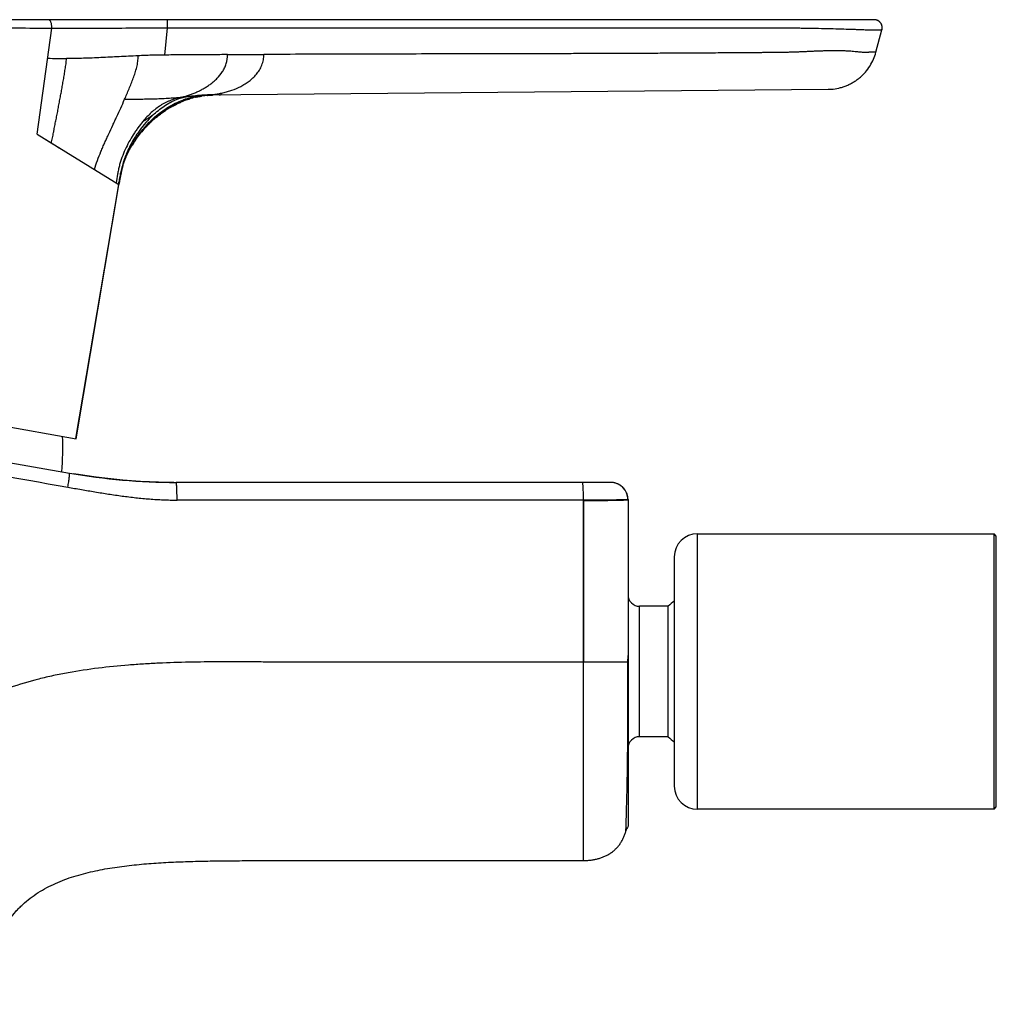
# Model space of a CAD drawing. Header units: millimetres. Extents: x 57 to 304, y -64 to 283.
# Tile 9 of 9: x 220 to 304, y 197 to 283. Entities that reach past the tile are written whole.
import ezdxf

# ---------------------------------------------------------------- set-up
doc = ezdxf.new("R2010")
doc.units = ezdxf.units.MM
doc.header["$LTSCALE"] = 23.1
doc.layers.get('0').update_dxf_attribs({"linetype": 'CONTINUOUS'})

msp = doc.modelspace()

# ---------------------------------------------------------------- linework, layer by layer
at = {"color": 7, "linetype": 'CONTINUOUS'}
for p, q in [((293.835, 282.657), (188.373, 282.648)), ((293.854, 282.656), (293.835, 282.657)), ((293.868, 282.656), (293.835, 282.657)), ((293.867, 282.656), (293.854, 282.656)), ((293.965, 282.644), (293.933, 282.65)), ((293.998, 282.638), (293.965, 282.644)), ((294.029, 282.629), (293.997, 282.638)), ((294.061, 282.62), (294.029, 282.629)), ((294.092, 282.608), (294.06, 282.62)), ((293.998, 279.824), (294.519, 281.764)), ((294.122, 282.596), (294.091, 282.609)), ((294.152, 282.582), (294.122, 282.596)), ((294.181, 282.566), (294.151, 282.582)), ((294.209, 282.55), (294.18, 282.567)), ((294.237, 282.532), (294.209, 282.55)), ((294.263, 282.512), (294.236, 282.532)), ((294.519, 281.764), (294.523, 281.781)), ((233.312, 275.792), (233.314, 275.793)), ((233.314, 275.793), (233.322, 275.795)), ((233.322, 275.795), (233.333, 275.799)), ((233.333, 275.799), (233.346, 275.803)), ((233.346, 275.803), (233.361, 275.807)), ((233.361, 275.807), (233.379, 275.813)), ((233.379, 275.813), (233.399, 275.819)), ((233.399, 275.819), (233.415, 275.823)), ((233.415, 275.823), (233.433, 275.828)), ((233.433, 275.828), (233.452, 275.834)), ((233.452, 275.834), (233.473, 275.839)), ((233.473, 275.839), (233.495, 275.845)), ((233.495, 275.845), (233.518, 275.851)), ((233.518, 275.851), (233.542, 275.857)), ((233.542, 275.857), (233.567, 275.864)), ((233.567, 275.864), (233.593, 275.87)), ((233.593, 275.87), (233.62, 275.876)), ((233.62, 275.876), (233.648, 275.883)), ((233.648, 275.883), (233.678, 275.889)), ((233.678, 275.889), (233.708, 275.896)), ((233.708, 275.896), (233.739, 275.903)), ((233.739, 275.903), (233.773, 275.91)), ((233.773, 275.91), (233.809, 275.917)), ((233.809, 275.917), (233.848, 275.925)), ((233.848, 275.925), (233.89, 275.933)), ((233.89, 275.933), (233.936, 275.941)), ((233.936, 275.941), (233.985, 275.95)), ((233.985, 275.95), (234.019, 275.956)), ((234.019, 275.956), (234.055, 275.962)), ((234.055, 275.962), (234.093, 275.968)), ((234.093, 275.968), (234.133, 275.974)), ((234.133, 275.974), (234.174, 275.98)), ((234.174, 275.98), (234.217, 275.987)), ((234.217, 275.987), (234.261, 275.993)), ((234.261, 275.993), (234.307, 275.999)), ((234.275, 275.757), (234.322, 275.772)), ((234.307, 275.999), (234.355, 276.006)), ((234.355, 276.006), (234.404, 276.012)), ((234.404, 276.012), (234.455, 276.018)), ((234.455, 276.018), (234.507, 276.024)), ((234.507, 276.024), (234.578, 276.032)), ((234.578, 276.032), (234.696, 276.045)), ((234.696, 276.045), (234.81, 276.057)), ((234.808, 275.906), (234.84, 275.913)), ((234.81, 276.057), (234.938, 276.07)), ((234.84, 275.913), (234.891, 275.925)), ((234.891, 275.925), (234.939, 275.935)), ((234.938, 276.07), (235.038, 276.079)), ((234.939, 275.935), (234.985, 275.945)), ((234.985, 275.945), (235.028, 275.954)), ((235.028, 275.954), (235.07, 275.963)), ((235.038, 276.079), (235.132, 276.087)), ((235.07, 275.963), (235.11, 275.97)), ((235.11, 275.97), (235.148, 275.977)), ((235.132, 276.087), (235.218, 276.094)), ((235.148, 275.977), (235.183, 275.984)), ((235.183, 275.984), (235.217, 275.99)), ((235.217, 275.99), (235.25, 275.996)), ((235.218, 276.094), (235.279, 276.099)), ((235.25, 275.996), (235.282, 276.001)), ((235.279, 276.099), (235.332, 276.103)), ((235.282, 276.001), (235.315, 276.006)), ((235.315, 276.006), (235.344, 276.011)), ((235.332, 276.103), (235.365, 276.106)), ((235.365, 276.106), (235.391, 276.107)), ((235.391, 276.107), (235.409, 276.108)), ((235.409, 276.108), (235.42, 276.109)), ((235.42, 276.109), (235.425, 276.109)), ((235.425, 276.109), (235.426, 276.109)), ((235.426, 276.109), (235.432, 276.109)), ((235.432, 276.109), (235.439, 276.11)), ((235.439, 276.11), (235.454, 276.11)), ((235.454, 276.11), (235.474, 276.11)), ((235.474, 276.11), (235.517, 276.111)), ((235.517, 276.111), (235.584, 276.112)), ((235.524, 276.111), (235.584, 276.112)), ((235.584, 276.111), (289.834, 276.601)), ((235.653, 276.112), (235.671, 276.113)), ((235.714, 276.113), (235.764, 276.113)), ((235.825, 276.07), (235.867, 276.074)), ((235.867, 276.074), (235.908, 276.078)), ((235.908, 276.078), (235.954, 276.082)), ((235.954, 276.082), (236.004, 276.085)), ((235.986, 276.115), (236.007, 276.116)), ((236.004, 276.085), (236.059, 276.089)), ((236.059, 276.089), (236.117, 276.093)), ((236.117, 276.093), (236.175, 276.097)), ((236.175, 276.097), (236.238, 276.101)), ((236.238, 276.101), (236.293, 276.104)), ((236.26, 276.118), (236.348, 276.119)), ((236.293, 276.104), (236.314, 276.105)), ((236.586, 276.115), (236.579, 276.115)), ((236.586, 276.115), (236.579, 276.115)), ((236.877, 276.122), (236.998, 276.124)), ((237.094, 276.125), (236.998, 276.124)), ((289.835, 276.601), (289.961, 276.604)), ((289.958, 276.604), (289.961, 276.604)), ((289.96, 276.604), (290.015, 276.607)), ((289.961, 276.604), (289.962, 276.604)), ((232.862, 275.147), (232.861, 275.147)), ((233.514, 275.468), (233.511, 275.467)), ((233.668, 275.534), (233.736, 275.562)), ((233.736, 275.562), (233.736, 275.562)), ((234.026, 275.673), (234.053, 275.682)), ((234.053, 275.682), (234.129, 275.708)), ((234.129, 275.708), (234.202, 275.733)), ((234.202, 275.733), (234.275, 275.757)), ((231.775, 274.448), (231.77, 274.445)), ((231.969, 274.59), (231.962, 274.584)), ((232.138, 274.706), (232.223, 274.763)), ((232.215, 274.758), (232.223, 274.763)), ((232.223, 274.763), (232.223, 274.763)), ((230.385, 273.19), (230.444, 273.255)), ((230.443, 273.254), (230.504, 273.318)), ((230.503, 273.318), (230.565, 273.382)), ((230.626, 273.446), (230.69, 273.51)), ((230.69, 273.51), (230.756, 273.576)), ((230.756, 273.575), (230.824, 273.642)), ((230.823, 273.641), (230.893, 273.707)), ((230.892, 273.707), (230.963, 273.774)), ((230.962, 273.773), (231.018, 273.824)), ((230.963, 273.774), (231.029, 273.834)), ((231.029, 273.834), (231.029, 273.834)), ((229.73, 272.389), (229.775, 272.45)), ((229.774, 272.449), (229.82, 272.51)), ((229.819, 272.509), (229.865, 272.57)), ((229.912, 272.63), (229.96, 272.691)), ((229.96, 272.691), (230.009, 272.754)), ((230.009, 272.753), (230.06, 272.815)), ((230.11, 272.877), (230.163, 272.939)), ((230.163, 272.939), (230.217, 273.002)), ((230.217, 273.001), (230.272, 273.065)), ((230.327, 273.127), (230.385, 273.19)), ((229.277, 271.697), (229.314, 271.76)), ((229.314, 271.76), (229.348, 271.817)), ((229.348, 271.817), (229.38, 271.869)), ((229.378, 271.865), (229.423, 271.938)), ((229.423, 271.938), (229.449, 271.978)), ((229.449, 271.978), (229.472, 272.014)), ((229.472, 272.014), (229.501, 272.06)), ((229.501, 272.06), (229.523, 272.092)), ((229.523, 272.092), (229.542, 272.121)), ((228.458, 269.76), (228.461, 269.773)), ((228.47, 269.803), (228.484, 269.855)), ((228.48, 269.838), (228.491, 269.877)), ((228.491, 269.877), (228.503, 269.919)), ((228.503, 269.919), (228.516, 269.963)), ((228.516, 269.963), (228.53, 270.009)), ((228.53, 270.009), (228.545, 270.057)), ((228.545, 270.057), (228.562, 270.11)), ((228.35, 269.319), (228.369, 269.405)), ((228.435, 269.673), (228.447, 269.718)), ((228.444, 269.709), (228.452, 269.739)), ((224.454, 246.213), (228.187, 268.48)), ((228.214, 268.634), (228.187, 268.48)), ((228.214, 268.634), (228.205, 268.584)), ((181.694, 250.656), (223.86, 243.221)), ((203.66, 249.88), (224.454, 246.213)), ((270.933, 242.41), (233.132, 242.41)), ((270.951, 242.41), (270.933, 242.41)), ((270.991, 242.409), (270.933, 242.41)), ((272.433, 240.91), (272.432, 240.957)), ((272.433, 240.92), (272.433, 240.864)), ((272.433, 240.91), (272.433, 240.865)), ((272.433, 240.198), (272.433, 212.501)), ((278.461, 237.937), (304.261, 237.937)), ((304.261, 213.987), (304.261, 237.937)), ((304.461, 237.737), (304.261, 237.937)), ((304.461, 214.187), (304.461, 237.737)), ((276.461, 235.937), (276.461, 215.987)), ((275.933, 231.637), (273.433, 231.637)), ((275.933, 220.287), (275.933, 231.637)), ((275.933, 220.287), (273.433, 220.287)), ((304.261, 213.987), (304.461, 214.187)), ((304.261, 213.987), (278.461, 213.987))]:
    msp.add_line(p, q, dxfattribs=at)
at = {"color": 9, "linetype": 'CONTINUOUS'}
for p, q in [((221.046, 272.687), (222.33, 281.919)), ((232.154, 279.582), (232.388, 281.956)), ((235.986, 276.112), (236.007, 276.113)), ((235.986, 276.112), (236.007, 276.112)), ((221.046, 272.687), (228.15, 268.323)), ((221.046, 272.687), (222.504, 271.791)), ((222.733, 271.651), (222.957, 271.513)), ((225.892, 269.71), (226.032, 269.624)), ((224.429, 246.218), (228.143, 268.326)), ((228.15, 268.323), (228.159, 268.317)), ((268.559, 209.515), (268.559, 240.854)), ((272.433, 240.864), (272.433, 240.198)), ((278.461, 237.937), (278.461, 213.987)), ((273.433, 220.287), (273.433, 231.637)), ((272.431, 226.768), (272.433, 227.341)), ((272.431, 226.768), (268.559, 226.768)), ((272.43, 225.962), (272.431, 226.411)), ((272.431, 226.413), (272.431, 226.768)), ((272.433, 226.766), (272.431, 226.768)), ((272.431, 226.411), (272.431, 226.413)), ((272.431, 226.413), (272.433, 226.411))]:
    msp.add_line(p, q, dxfattribs=at)
at = {"color": 7, "linetype": 'CONTINUOUS'}
for points in [[(293.933, 282.65), (293.9, 282.654), (293.867, 282.656)], [(294.523, 281.781), (294.53, 281.813), (294.536, 281.845), (294.54, 281.878), (294.542, 281.911), (294.543, 281.944), (294.543, 281.977), (294.541, 282.009), (294.537, 282.042), (294.532, 282.075), (294.525, 282.107), (294.517, 282.139), (294.508, 282.17), (294.497, 282.201), (294.484, 282.231), (294.47, 282.261), (294.455, 282.29), (294.439, 282.319), (294.421, 282.346), (294.402, 282.373), (294.381, 282.399), (294.36, 282.424), (294.337, 282.448), (294.313, 282.47), (294.289, 282.492), (294.263, 282.513)], [(294.523, 281.781), (294.53, 281.813), (294.536, 281.845), (294.54, 281.878), (294.542, 281.911)], [(289.962, 276.604), (290.087, 276.611), (290.112, 276.613)], [(232.862, 275.147), (232.936, 275.188), (233.021, 275.232), (233.104, 275.275)], [(233.104, 275.275), (233.186, 275.316), (233.268, 275.356)], [(233.134, 275.29), (233.126, 275.286), (233.12, 275.283)], [(233.268, 275.356), (233.349, 275.394), (233.429, 275.431), (233.509, 275.467)], [(233.326, 275.383), (233.319, 275.38), (233.31, 275.376)], [(233.509, 275.467), (233.589, 275.501), (233.668, 275.534)], [(231.372, 274.132), (231.431, 274.181), (231.516, 274.249)], [(231.516, 274.249), (231.602, 274.317), (231.689, 274.384)], [(231.59, 274.307), (231.585, 274.303), (231.576, 274.297)], [(231.689, 274.384), (231.777, 274.451), (231.867, 274.516), (231.957, 274.581)], [(231.957, 274.581), (232.047, 274.644), (232.138, 274.706)], [(231.969, 274.59), (231.964, 274.586), (231.962, 274.584)], [(230.564, 273.382), (230.627, 273.447), (230.691, 273.511)], [(229.526, 272.095), (229.565, 272.154), (229.605, 272.212), (229.646, 272.271), (229.688, 272.33), (229.731, 272.39)], [(229.565, 272.153), (229.605, 272.212), (229.646, 272.271), (229.687, 272.33), (229.73, 272.389)], [(229.865, 272.57), (229.912, 272.631), (229.96, 272.692)], [(230.059, 272.815), (230.111, 272.877), (230.164, 272.939)], [(230.271, 273.064), (230.328, 273.128), (230.385, 273.191)], [(228.908, 270.993), (228.934, 271.047), (228.959, 271.1), (228.984, 271.151), (229.008, 271.201), (229.033, 271.25), (229.057, 271.298), (229.081, 271.344), (229.105, 271.389), (229.128, 271.432), (229.151, 271.474), (229.173, 271.515), (229.195, 271.554), (229.216, 271.592), (229.237, 271.629), (229.257, 271.664), (229.277, 271.697)], [(229.414, 271.923), (229.45, 271.98), (229.488, 272.038), (229.526, 272.095)], [(228.562, 270.11), (228.581, 270.169), (228.592, 270.2), (228.603, 270.233), (228.615, 270.268), (228.627, 270.303), (228.64, 270.34), (228.654, 270.378), (228.668, 270.417), (228.683, 270.456), (228.698, 270.497), (228.714, 270.538), (228.731, 270.58), (228.748, 270.622), (228.766, 270.666), (228.784, 270.71), (228.803, 270.756), (228.823, 270.801), (228.843, 270.848), (228.864, 270.896), (228.886, 270.944), (228.908, 270.993)], [(228.447, 269.718), (228.459, 269.764), (228.472, 269.81)], [(228.327, 269.213), (228.34, 269.276), (228.35, 269.319)], [(228.369, 269.405), (228.39, 269.493), (228.401, 269.538), (228.412, 269.582), (228.423, 269.627), (228.435, 269.673)], [(232.95, 242.411), (232.372, 242.415), (231.594, 242.432), (230.817, 242.46), (230.041, 242.499), (229.265, 242.55), (228.49, 242.612), (227.716, 242.685), (226.943, 242.77), (226.172, 242.865), (225.401, 242.972), (224.633, 243.091), (224.173, 243.168)], [(272.432, 240.957), (272.429, 241.014), (272.424, 241.072), (272.417, 241.129), (272.407, 241.186), (272.395, 241.242), (272.382, 241.298), (272.366, 241.354), (272.347, 241.409), (272.327, 241.463), (272.305, 241.516), (272.28, 241.568), (272.254, 241.62), (272.226, 241.67), (272.196, 241.719), (272.164, 241.767), (272.13, 241.814), (272.094, 241.859), (272.057, 241.903), (272.017, 241.946), (271.977, 241.987), (271.935, 242.026), (271.891, 242.064), (271.846, 242.1), (271.799, 242.134), (271.752, 242.167), (271.703, 242.197), (271.652, 242.226), (271.601, 242.253), (271.549, 242.277), (271.496, 242.3), (271.442, 242.321), (271.387, 242.339), (271.332, 242.356), (271.276, 242.37), (271.22, 242.382), (271.163, 242.392), (271.106, 242.4), (271.048, 242.405), (270.991, 242.409)]]:
    msp.add_lwpolyline(points, dxfattribs=at)
at = {"color": 9, "linetype": 'CONTINUOUS'}
for points in [[(228.126, 268.337), (228.132, 268.333), (228.136, 268.33), (228.139, 268.328), (228.141, 268.327), (228.143, 268.326)], [(228.143, 268.326), (228.144, 268.325), (228.146, 268.324), (228.147, 268.324), (228.148, 268.324), (228.15, 268.324), (228.151, 268.324)], [(228.151, 268.324), (228.152, 268.323), (228.153, 268.322), (228.153, 268.321), (228.154, 268.321), (228.155, 268.32), (228.155, 268.32), (228.156, 268.319)], [(228.156, 268.319), (228.157, 268.319), (228.157, 268.318), (228.157, 268.318), (228.158, 268.318), (228.158, 268.318), (228.158, 268.318), (228.158, 268.317), (228.159, 268.317), (228.159, 268.317), (228.159, 268.317), (228.159, 268.317), (228.159, 268.317), (228.159, 268.317), (228.159, 268.317), (228.159, 268.317), (228.159, 268.317), (228.159, 268.317), (228.159, 268.317), (228.159, 268.317)], [(268.559, 240.807), (268.557, 238.12), (268.559, 235.586), (268.56, 233.219), (268.559, 230.979), (268.56, 228.824), (268.559, 226.768)]]:
    msp.add_lwpolyline(points, dxfattribs=at)
at = {"color": 7, "linetype": 'CONTINUOUS'}
for centre, radius, start, end in [((293.835, 281.948), 0.709, 87.42208, 88.41704), ((293.835, 281.948), 0.708, 344.96404, 87.42292), ((236.588, 268.525), 7.593, 107.36381, 109.71316), ((236.502, 268.8), 7.305, 103.40814, 107.36443), ((236.442, 269.039), 7.058, 102.98689, 103.38121), ((237.03, 261.296), 14.826, 91.74528, 92.7705), ((237.197, 255.727), 20.397, 90.89788, 91.71734), ((289.796, 280.887), 4.286, 270.5187, 272.17449), ((289.794, 280.925), 4.324, 272.20244, 272.9285), ((289.793, 280.945), 4.344, 272.92858, 274.20569), ((237.223, 267.181), 9.082, 118.70091, 123.40194), ((237.021, 267.536), 8.674, 118.11998, 118.65734), ((236.964, 267.644), 8.552, 116.71246, 118.12199), ((236.884, 267.804), 8.373, 115.26519, 116.60398), ((236.811, 267.959), 8.201, 113.72185, 115.1428), ((236.751, 268.096), 8.052, 112.27424, 113.70301), ((236.717, 268.177), 7.964, 111.97949, 112.27216), ((236.668, 268.3), 7.832, 109.71345, 111.98372), ((237.641, 266.571), 9.822, 129.66604, 132.31178), ((237.63, 266.584), 9.805, 129.42349, 129.66429), ((237.623, 266.593), 9.794, 128.12929, 129.42369), ((237.608, 266.612), 9.769, 126.69592, 128.02804), ((237.578, 266.653), 9.718, 125.29995, 126.66398), ((237.47, 266.805), 9.532, 123.91659, 125.247), ((237.394, 266.918), 9.396, 123.38935, 123.91465), ((236.598, 267.385), 8.497, 146.12414, 149.19307), ((236.709, 267.526), 8.548, 163.53068, 165.20415), ((261.272, 262.778), 33.573, 170.04731, 170.49463), ((203.286, 245.319), 20, 354.32, 3.1697), ((233.132, 295.81), 53.4, 260.00032, 270), ((270.933, 240.91), 1.5, 0.00034, 89.99696), ((278.461, 235.937), 2, 90, 180), ((273.433, 232.637), 1, 180, 270), ((281.518, 225.962), 7.963, 129.43052, 134.54368), ((273.433, 219.287), 1, 90, 180), ((281.518, 225.962), 7.963, 225.45632, 230.56948), ((278.461, 215.987), 2, 180, 270), ((273.699, 211.697), 1.5, 147.56698, 164.62696)]:
    msp.add_arc(centre, radius, start, end, dxfattribs=at)
at = {"color": 9, "linetype": 'CONTINUOUS'}
for centre, radius, start, end in [((223.571, 328.01), 48.734, 268.11303, 270.03694), ((234.941, 271.316), 4.754, 107.61799, 109.9978), ((236.09, 269.91), 6.202, 93.46526, 94.65948), ((236.103, 269.681), 6.432, 93.01473, 93.45962), ((236.209, 267.475), 8.64, 91.48236, 92.94986), ((236.519, 255.134), 20.985, 90.77101, 91.39947), ((237.52, 172.785), 103.34, 90.52186, 90.64944), ((1142.229, 5477.34), 5315.306, 259.900169, 260.049062)]:
    msp.add_arc(centre, radius, start, end, dxfattribs=at)
for points, knots in [([(222.33, 281.919), (222.33, 281.963), (222.328, 282.052), (222.315, 282.185), (222.29, 282.314), (222.255, 282.43), (222.216, 282.514), (222.18, 282.567), (222.148, 282.606), (222.111, 282.635), (222.073, 282.648), (222.055, 282.65), (222.046, 282.65)], [0, 0, 0, 0, 0.157211, 0.319721, 0.479331, 0.626479, 0.75296, 0.807397, 0.855694, 0.935157, 0.968823, 1, 1, 1, 1]), ([(232.388, 281.956), (232.388, 282.001), (232.388, 282.09), (232.387, 282.2), (232.387, 282.283), (232.386, 282.342), (232.385, 282.396), (232.385, 282.447), (232.384, 282.492), (232.383, 282.533), (232.383, 282.568), (232.382, 282.593), (232.381, 282.61), (232.381, 282.621), (232.38, 282.63), (232.38, 282.637), (232.379, 282.643), (232.379, 282.647), (232.379, 282.65), (232.378, 282.651), (232.378, 282.651), (232.378, 282.651)], [0, 0, 0, 0, 0.195954, 0.383862, 0.472574, 0.556667, 0.63535, 0.707882, 0.773582, 0.831831, 0.882083, 0.923865, 0.941454, 0.956787, 0.969827, 0.980545, 0.988918, 0.994931, 0.998585, 0.999546, 1, 1, 1, 1]), ([(187.675, 282.062), (187.675, 282.062), (187.677, 282.062), (187.68, 282.062), (187.687, 282.062), (187.703, 282.062), (187.746, 282.063), (187.843, 282.062), (188.028, 282.059), (188.339, 282.055), (188.815, 282.049), (189.497, 282.039), (190.415, 282.027), (191.564, 282.012), (192.906, 281.996), (194.378, 281.982), (195.923, 281.971), (197.496, 281.963), (199.074, 281.957), (200.645, 281.952), (201.947, 281.95), (202.983, 281.949), (203.755, 281.949), (204.525, 281.95), (205.553, 281.95), (206.837, 281.951), (208.378, 281.952), (209.919, 281.953), (211.46, 281.954), (212.744, 281.954), (213.772, 281.955), (214.544, 281.955), (215.32, 281.955), (216.366, 281.953), (217.68, 281.948), (219.757, 281.938), (221.307, 281.927), (222.33, 281.919)], [0, 0, 0, 0, 0.000036, 0.000129, 0.000292, 0.000587, 0.001519, 0.004024, 0.009009, 0.017567, 0.030863, 0.050228, 0.076676, 0.110281, 0.149712, 0.192837, 0.23779, 0.28339, 0.329023, 0.374397, 0.419406, 0.441758, 0.46401, 0.486243, 0.50848, 0.552951, 0.597421, 0.641888, 0.686352, 0.730814, 0.753047, 0.775288, 0.797665, 0.820256, 0.865826, 0.911422, 1, 1, 1, 1]), ([(222.33, 281.919), (223.127, 281.913), (224.731, 281.907), (227.194, 281.921), (229.749, 281.946), (231.498, 281.956), (232.388, 281.956)], [0, 0, 0, 0, 0.237792, 0.478371, 0.734605, 1, 1, 1, 1]), ([(232.388, 281.956), (233.907, 281.955), (236.947, 281.955), (241.505, 281.954), (246.064, 281.953), (250.623, 281.952), (255.181, 281.951), (259.74, 281.95), (263.539, 281.949), (266.578, 281.948), (268.857, 281.948), (271.136, 281.948), (273.415, 281.948), (275.694, 281.948), (277.974, 281.947), (279.873, 281.947), (281.392, 281.947), (282.532, 281.948), (283.671, 281.948), (284.621, 281.948), (285.381, 281.948), (285.95, 281.947), (286.517, 281.944), (287.081, 281.939), (287.641, 281.932), (288.37, 281.92), (289.251, 281.903), (290.254, 281.878), (291.167, 281.852), (291.858, 281.83), (292.346, 281.813), (292.658, 281.802), (292.934, 281.792), (293.175, 281.783), (293.382, 281.775), (293.556, 281.77), (293.701, 281.766), (293.849, 281.764), (293.977, 281.764), (294.09, 281.764), (294.164, 281.764), (294.23, 281.764), (294.29, 281.764), (294.343, 281.764), (294.389, 281.764), (294.423, 281.764), (294.446, 281.764), (294.461, 281.764), (294.475, 281.764), (294.486, 281.764), (294.496, 281.764), (294.504, 281.764), (294.51, 281.764), (294.513, 281.764), (294.515, 281.764), (294.517, 281.764), (294.518, 281.764), (294.519, 281.764), (294.519, 281.764), (294.519, 281.764)], [0, 0, 0, 0, 0.073371, 0.146742, 0.220112, 0.293481, 0.366848, 0.440215, 0.513582, 0.550264, 0.586947, 0.623629, 0.660311, 0.696992, 0.733674, 0.770355, 0.788695, 0.807036, 0.825376, 0.843717, 0.852886, 0.86205, 0.871192, 0.880283, 0.889296, 0.898201, 0.915513, 0.931825, 0.94667, 0.959582, 0.965204, 0.970239, 0.974684, 0.978551, 0.981867, 0.984666, 0.986975, 0.988848, 0.991839, 0.993133, 0.994318, 0.995391, 0.996353, 0.997203, 0.997942, 0.998569, 0.99884, 0.999082, 0.999297, 0.999483, 0.999641, 0.99977, 0.99987, 0.99991, 0.999942, 0.999967, 0.999986, 0.999996, 1, 1, 1, 1]), ([(222.271, 271.935), (222.323, 272.08), (222.381, 272.306), (222.439, 272.611), (222.471, 272.803), (222.498, 272.957), (222.525, 273.11), (222.562, 273.302), (222.609, 273.53), (222.656, 273.758), (222.703, 273.986), (222.764, 274.291), (222.836, 274.674), (222.921, 275.133), (223.006, 275.591), (223.092, 276.05), (223.176, 276.509), (223.258, 276.969), (223.338, 277.429), (223.403, 277.812), (223.454, 278.119), (223.492, 278.35), (223.529, 278.581), (223.572, 278.889), (223.595, 279.121), (223.602, 279.277)], [0, 0, 0, 0, 0.06203, 0.093327, 0.124722, 0.140416, 0.156089, 0.187372, 0.218601, 0.249803, 0.281004, 0.312227, 0.374735, 0.437268, 0.499778, 0.562282, 0.624802, 0.687326, 0.74983, 0.812341, 0.843618, 0.874919, 0.906227, 0.937515, 1, 1, 1, 1]), ([(229.825, 279.517), (229.279, 279.493), (228.205, 279.437), (226.625, 279.354), (225.097, 279.293), (224.096, 279.277), (223.602, 279.277)], [0, 0, 0, 0, 0.263436, 0.517837, 0.762015, 1, 1, 1, 1]), ([(228.657, 275.73), (228.723, 275.882), (228.855, 276.186), (229.049, 276.644), (229.237, 277.104), (229.385, 277.492), (229.496, 277.805), (229.575, 278.041), (229.648, 278.28), (229.713, 278.521), (229.767, 278.766), (229.819, 279.097), (229.833, 279.35), (229.825, 279.517)], [0, 0, 0, 0, 0.124579, 0.24912, 0.373665, 0.498301, 0.560681, 0.623115, 0.685625, 0.748245, 0.81101, 0.873928, 1, 1, 1, 1]), ([(232.154, 279.582), (231.959, 279.58), (231.571, 279.575), (230.988, 279.562), (230.406, 279.542), (230.019, 279.526), (229.825, 279.517)], [0, 0, 0, 0, 0.250442, 0.500786, 0.750777, 1, 1, 1, 1]), ([(237.615, 279.618), (237.16, 279.615), (236.477, 279.611), (235.567, 279.606), (234.884, 279.602), (234.202, 279.597), (233.292, 279.59), (232.609, 279.587), (232.154, 279.582)], [0, 0, 0, 0, 0.24999, 0.374989, 0.499994, 0.624998, 0.749999, 1, 1, 1, 1]), ([(233.635, 275.926), (233.691, 275.939), (233.802, 275.965), (233.941, 276), (234.052, 276.03), (234.162, 276.063), (234.298, 276.109), (234.461, 276.168), (234.677, 276.252), (234.944, 276.366), (235.26, 276.517), (235.568, 276.686), (235.869, 276.874), (236.16, 277.081), (236.441, 277.309), (236.798, 277.644), (237.076, 277.98), (237.27, 278.302), (237.358, 278.473), (237.435, 278.65), (237.568, 279.021), (237.623, 279.354), (237.615, 279.617)], [0, 0, 0, 0, 0.029456, 0.058928, 0.073687, 0.088471, 0.118121, 0.14786, 0.177657, 0.237406, 0.297394, 0.357714, 0.418468, 0.479741, 0.541626, 0.604228, 0.731884, 0.764507, 0.797443, 0.830691, 0.86425, 1, 1, 1, 1]), ([(235.584, 276.112), (235.72, 276.113), (235.992, 276.122), (236.398, 276.157), (236.803, 276.214), (237.205, 276.293), (237.604, 276.395), (238.13, 276.564), (238.643, 276.785), (239.131, 277.062), (239.425, 277.264), (239.65, 277.443), (239.814, 277.588), (239.971, 277.743), (240.119, 277.909), (240.256, 278.088), (240.381, 278.279), (240.493, 278.482), (240.589, 278.696), (240.667, 278.919), (240.746, 279.23), (240.77, 279.472), (240.766, 279.633)], [0, 0, 0, 0, 0.05904, 0.118129, 0.177375, 0.236788, 0.296369, 0.356242, 0.477004, 0.5383, 0.6004, 0.631816, 0.663491, 0.695454, 0.727726, 0.76036, 0.793413, 0.826904, 0.860853, 0.895222, 0.930001, 1, 1, 1, 1]), ([(293.998, 279.824), (293.998, 279.824), (293.996, 279.823), (293.995, 279.824), (293.991, 279.823), (293.986, 279.823), (293.979, 279.823), (293.968, 279.823), (293.951, 279.823), (293.925, 279.823), (293.895, 279.823), (293.859, 279.822), (293.817, 279.822), (293.77, 279.822), (293.717, 279.822), (293.659, 279.821), (293.596, 279.821), (293.539, 279.82), (293.492, 279.82), (293.454, 279.82), (293.413, 279.819), (293.368, 279.818), (293.318, 279.814), (293.259, 279.808), (293.192, 279.801), (293.115, 279.799), (293.028, 279.801), (292.926, 279.806), (292.807, 279.815), (292.666, 279.827), (292.498, 279.842), (292.207, 279.871), (291.919, 279.897), (291.645, 279.918), (291.428, 279.931), (291.203, 279.942), (290.972, 279.949), (290.792, 279.953), (290.612, 279.955), (290.432, 279.955), (290.252, 279.954), (290.01, 279.95), (289.709, 279.944), (289.349, 279.933), (288.991, 279.919), (288.636, 279.905), (288.284, 279.889), (287.936, 279.873), (287.591, 279.858), (287.247, 279.844), (286.959, 279.834), (286.726, 279.826), (286.546, 279.82), (286.366, 279.815), (286.189, 279.81), (286.021, 279.806), (285.864, 279.803), (285.717, 279.8), (285.579, 279.799), (285.447, 279.799), (285.278, 279.798), (285.072, 279.797), (284.833, 279.795), (284.523, 279.793), (284.142, 279.789), (283.686, 279.786), (283.229, 279.782), (282.621, 279.777), (281.86, 279.771), (280.642, 279.763), (279.121, 279.752), (277.295, 279.742), (275.469, 279.732), (273.643, 279.724), (271.816, 279.716), (269.99, 279.709), (268.164, 279.703), (265.729, 279.696), (262.685, 279.689), (259.032, 279.682), (255.379, 279.675), (251.726, 279.667), (248.073, 279.659), (244.42, 279.648), (241.984, 279.638), (240.766, 279.633)], [0, 0, 0, 0, 0.000013, 0.000053, 0.00012, 0.000213, 0.000332, 0.000478, 0.000848, 0.001322, 0.001899, 0.002579, 0.003361, 0.004246, 0.005233, 0.006323, 0.007514, 0.00881, 0.009495, 0.010205, 0.010958, 0.011785, 0.012727, 0.013822, 0.01509, 0.016523, 0.01815, 0.020032, 0.022246, 0.024874, 0.028007, 0.031744, 0.041388, 0.044258, 0.047257, 0.053611, 0.056944, 0.060329, 0.063719, 0.067098, 0.070481, 0.073879, 0.080696, 0.087472, 0.094182, 0.10086, 0.107487, 0.114028, 0.120524, 0.126947, 0.13343, 0.136734, 0.140097, 0.143547, 0.146925, 0.150068, 0.153005, 0.155772, 0.158341, 0.160802, 0.163205, 0.167868, 0.172369, 0.176709, 0.185303, 0.19386, 0.202426, 0.211003, 0.228156, 0.245305, 0.279601, 0.313899, 0.348198, 0.382498, 0.416798, 0.451099, 0.4854, 0.519702, 0.588306, 0.656914, 0.725524, 0.794138, 0.862755, 0.931376, 1, 1, 1, 1]), ([(228.15, 268.323), (228.191, 268.568), (228.257, 268.935), (228.364, 269.421), (228.456, 269.782), (228.563, 270.139), (228.686, 270.49), (228.825, 270.834), (229.03, 271.284), (229.321, 271.826), (229.72, 272.445), (230.089, 272.931), (230.404, 273.302), (230.729, 273.66), (231.158, 274.084), (231.707, 274.548), (232.289, 274.962), (232.903, 275.32), (233.439, 275.568), (233.88, 275.733), (234.215, 275.84), (234.555, 275.929), (234.897, 276.001), (235.24, 276.057), (235.471, 276.082), (235.586, 276.092)], [0, 0, 0, 0, 0.064426, 0.096642, 0.128815, 0.16094, 0.193035, 0.225099, 0.25712, 0.320942, 0.384376, 0.447496, 0.478966, 0.510372, 0.572898, 0.634935, 0.696448, 0.757604, 0.818652, 0.849142, 0.879548, 0.909845, 0.940013, 0.970045, 1, 1, 1, 1]), ([(228.657, 275.73), (228.866, 275.733), (229.179, 275.738), (229.598, 275.745), (230.018, 275.752), (230.542, 275.761), (231.169, 275.775), (231.792, 275.795), (232.411, 275.825), (233.025, 275.868), (233.432, 275.905), (233.635, 275.926)], [0, 0, 0, 0, 0.125764, 0.188925, 0.252144, 0.378494, 0.504374, 0.629499, 0.753749, 0.877224, 1, 1, 1, 1]), ([(233.635, 275.926), (233.476, 275.888), (233.238, 275.828), (232.924, 275.733), (232.691, 275.651), (232.461, 275.558), (232.234, 275.453), (232.012, 275.335), (231.721, 275.161), (231.37, 274.914), (230.838, 274.463), (230.477, 274.078), (230.25, 273.807)], [0, 0, 0, 0, 0.120244, 0.180584, 0.241173, 0.302066, 0.363307, 0.424965, 0.487093, 0.612725, 0.740184, 1, 1, 1, 1]), ([(231.234, 274.459), (231.389, 274.602), (231.709, 274.874), (232.218, 275.238), (232.751, 275.549), (233.125, 275.714), (233.315, 275.784)], [0, 0, 0, 0, 0.25525, 0.507024, 0.755263, 1, 1, 1, 1]), ([(233.635, 275.926), (233.713, 275.934), (233.866, 275.95), (234.094, 275.976), (234.319, 276.003), (234.467, 276.02), (234.541, 276.028)], [0, 0, 0, 0, 0.256678, 0.508209, 0.75505, 1, 1, 1, 1]), ([(226.032, 269.624), (226.109, 269.889), (226.284, 270.417), (226.541, 271.063), (226.762, 271.576), (226.932, 271.957), (227.104, 272.337), (227.336, 272.841), (227.569, 273.344), (227.801, 273.846), (228.033, 274.348), (228.321, 274.974), (228.546, 275.477), (228.657, 275.73)], [0, 0, 0, 0, 0.124748, 0.250646, 0.31356, 0.376359, 0.439054, 0.501653, 0.626619, 0.688997, 0.751302, 0.875726, 1, 1, 1, 1]), ([(231.234, 274.459), (231.029, 274.271), (230.636, 273.871), (230.187, 273.329), (229.852, 272.869), (229.53, 272.391), (229.235, 271.889), (228.973, 271.366), (228.794, 270.96), (228.634, 270.543), (228.494, 270.117), (228.375, 269.681), (228.277, 269.238), (228.193, 268.791), (228.143, 268.491), (228.119, 268.342)], [0, 0, 0, 0, 0.11905, 0.239931, 0.30103, 0.362553, 0.486853, 0.549681, 0.612958, 0.676672, 0.740793, 0.805272, 0.870031, 0.934967, 1, 1, 1, 1]), ([(230.25, 273.807), (230.292, 273.832), (230.374, 273.883), (230.534, 273.984), (230.689, 274.086), (230.824, 274.177), (230.902, 274.229), (230.962, 274.27), (231.024, 274.313), (231.09, 274.358), (231.16, 274.407), (231.209, 274.441), (231.234, 274.459)], [0, 0, 0, 0, 0.124735, 0.245943, 0.479845, 0.597165, 0.657179, 0.718994, 0.782901, 0.849031, 0.920833, 1, 1, 1, 1]), ([(230.25, 273.807), (230.097, 273.625), (229.878, 273.343), (229.604, 272.952), (229.34, 272.548), (229.029, 272.024), (228.697, 271.366), (228.46, 270.793), (228.32, 270.379), (228.249, 270.138), (228.184, 269.895), (228.113, 269.587), (228.019, 269.088), (227.963, 268.712), (227.924, 268.461)], [0, 0, 0, 0, 0.120278, 0.180986, 0.242044, 0.365178, 0.489714, 0.615649, 0.679142, 0.711011, 0.742952, 0.807015, 0.871254, 1, 1, 1, 1]), ([(223.718, 241.997), (223.732, 242.075), (223.758, 242.229), (223.794, 242.453), (223.824, 242.661), (223.845, 242.82), (223.857, 242.933), (223.864, 243.005), (223.869, 243.068), (223.871, 243.113), (223.872, 243.145), (223.872, 243.164), (223.871, 243.18), (223.87, 243.194), (223.869, 243.205), (223.866, 243.214), (223.863, 243.221), (223.86, 243.221)], [0, 0, 0, 0, 0.192535, 0.378422, 0.55032, 0.701453, 0.767339, 0.82589, 0.87654, 0.918812, 0.936684, 0.952331, 0.965726, 0.976857, 0.985736, 0.992415, 1, 1, 1, 1]), ([(233.218, 240.872), (233.219, 240.971), (233.218, 241.167), (233.213, 241.45), (233.207, 241.675), (233.2, 241.842), (233.194, 241.954), (233.188, 242.055), (233.181, 242.145), (233.174, 242.223), (233.168, 242.28), (233.162, 242.318), (233.158, 242.342), (233.154, 242.362), (233.15, 242.379), (233.146, 242.392), (233.142, 242.401), (233.139, 242.406), (233.137, 242.408), (233.134, 242.41), (233.132, 242.41)], [0, 0, 0, 0, 0.1926, 0.378551, 0.550504, 0.629082, 0.701677, 0.767574, 0.826128, 0.876772, 0.919025, 0.936881, 0.952507, 0.965876, 0.976972, 0.985802, 0.992415, 0.994934, 0.996979, 1, 1, 1, 1]), ([(268.559, 240.854), (268.56, 240.954), (268.559, 241.151), (268.554, 241.438), (268.547, 241.703), (268.537, 241.906), (268.528, 242.05), (268.521, 242.141), (268.514, 242.22), (268.507, 242.278), (268.501, 242.317), (268.497, 242.341), (268.492, 242.362), (268.488, 242.379), (268.484, 242.392), (268.48, 242.4), (268.477, 242.405), (268.474, 242.408), (268.471, 242.41), (268.47, 242.41)], [0, 0, 0, 0, 0.191865, 0.377465, 0.549358, 0.70066, 0.766665, 0.825341, 0.876113, 0.918491, 0.936409, 0.952094, 0.965519, 0.976672, 0.98556, 0.992235, 0.99479, 0.996876, 1, 1, 1, 1]), ([(223.718, 241.997), (224.111, 241.927), (224.701, 241.823), (225.487, 241.688), (226.274, 241.555), (227.259, 241.395), (228.444, 241.223), (229.435, 241.101), (230.229, 241.019), (230.826, 240.967), (231.423, 240.925), (232.021, 240.895), (232.62, 240.875), (233.019, 240.871), (233.218, 240.872)], [0, 0, 0, 0, 0.124992, 0.187487, 0.249982, 0.37497, 0.499963, 0.62496, 0.687462, 0.749967, 0.812471, 0.874978, 0.93749, 1, 1, 1, 1]), ([(268.559, 240.854), (267.087, 240.855), (264.142, 240.858), (259.725, 240.863), (255.308, 240.87), (250.891, 240.876), (246.473, 240.879), (240.582, 240.879), (236.164, 240.876), (233.218, 240.872)], [0, 0, 0, 0, 0.124984, 0.249961, 0.374949, 0.49995, 0.624959, 0.749972, 1, 1, 1, 1]), ([(272.423, 240.909), (272.413, 240.908), (272.383, 240.906), (272.326, 240.904), (272.239, 240.901), (272.122, 240.897), (271.971, 240.893), (271.699, 240.886), (271.277, 240.878), (270.689, 240.87), (270.018, 240.862), (269.299, 240.857), (268.808, 240.855), (268.559, 240.854)], [0, 0, 0, 0, 0.008206, 0.022921, 0.044941, 0.075105, 0.114081, 0.162281, 0.286365, 0.441889, 0.618633, 0.806835, 1, 1, 1, 1]), ([(272.433, 240.865), (272.433, 240.865), (272.432, 240.865), (272.432, 240.865), (272.431, 240.865), (272.43, 240.865), (272.428, 240.865), (272.425, 240.865), (272.421, 240.864), (272.414, 240.864), (272.405, 240.864), (272.395, 240.863), (272.384, 240.863), (272.37, 240.862), (272.348, 240.861), (272.316, 240.86), (272.271, 240.859), (272.217, 240.857), (272.154, 240.855), (272.082, 240.852), (272, 240.85), (271.871, 240.846), (271.685, 240.841), (271.432, 240.835), (271.143, 240.829), (270.823, 240.824), (270.477, 240.818), (270.113, 240.814), (269.735, 240.811), (269.216, 240.808), (268.823, 240.807), (268.559, 240.807)], [0, 0, 0, 0, 0.000045, 0.000181, 0.000409, 0.000732, 0.001151, 0.001667, 0.002999, 0.004742, 0.006909, 0.009514, 0.01257, 0.01609, 0.020089, 0.029579, 0.041165, 0.054967, 0.071109, 0.089705, 0.11082, 0.134502, 0.189746, 0.255416, 0.330464, 0.413626, 0.503301, 0.597786, 0.695704, 0.795953, 1, 1, 1, 1]), ([(272.433, 240.91), (272.433, 240.91), (272.433, 240.91), (272.432, 240.91), (272.431, 240.909), (272.43, 240.909), (272.427, 240.909), (272.425, 240.909), (272.423, 240.909)], [0, 0, 0, 0, 0.019148, 0.065906, 0.142667, 0.250245, 0.560185, 1, 1, 1, 1]), ([(268.559, 226.768), (266.799, 226.768), (264.159, 226.768), (260.64, 226.768), (258.003, 226.768), (255.366, 226.768), (252.729, 226.768), (250.092, 226.768), (247.895, 226.768), (246.137, 226.767), (244.819, 226.767), (243.501, 226.77), (242.182, 226.777), (240.864, 226.787), (239.105, 226.799), (236.907, 226.805), (234.269, 226.778), (232.07, 226.709), (230.314, 226.616), (228.559, 226.492), (226.37, 226.274), (224.193, 225.949), (222.467, 225.608), (220.753, 225.208), (219.062, 224.708), (217.413, 224.092), (216.201, 223.567), (215.02, 222.976), (213.876, 222.315), (212.775, 221.584), (211.724, 220.783), (210.729, 219.914), (209.795, 218.979), (208.925, 217.984), (208.12, 216.936), (207.38, 215.841), (206.48, 214.326), (205.505, 212.348), (204.546, 209.882), (203.759, 207.358), (203.105, 204.798), (202.549, 202.214), (202.058, 199.617), (201.752, 197.882), (201.599, 197.015)], [0, 0, 0, 0, 0.062516, 0.093759, 0.124979, 0.156191, 0.187411, 0.218628, 0.249841, 0.265448, 0.281055, 0.296663, 0.312272, 0.327881, 0.343492, 0.374721, 0.405958, 0.437199, 0.45282, 0.468442, 0.499681, 0.530922, 0.546546, 0.562177, 0.593433, 0.609063, 0.624691, 0.640315, 0.655941, 0.671575, 0.687208, 0.702839, 0.718471, 0.734108, 0.749744, 0.765378, 0.781016, 0.812299, 0.843592, 0.874869, 0.906143, 0.937425, 0.968713, 1, 1, 1, 1]), ([(272.252, 212.095), (272.252, 212.095), (272.253, 212.096), (272.253, 212.099), (272.253, 212.105), (272.253, 212.116), (272.254, 212.135), (272.255, 212.164), (272.256, 212.202), (272.257, 212.248), (272.259, 212.302), (272.261, 212.391), (272.265, 212.522), (272.27, 212.704), (272.277, 212.917), (272.284, 213.163), (272.292, 213.439), (272.305, 213.866), (272.321, 214.472), (272.342, 215.28), (272.362, 216.19), (272.38, 217.194), (272.396, 218.282), (272.409, 219.443), (272.422, 221.107), (272.428, 223.287), (272.429, 225.058), (272.43, 225.962)], [0, 0, 0, 0, 0.000076, 0.000303, 0.000681, 0.001209, 0.002717, 0.004827, 0.007538, 0.010849, 0.014757, 0.019259, 0.030038, 0.043159, 0.058592, 0.076298, 0.09623, 0.118339, 0.168855, 0.227322, 0.293164, 0.365765, 0.444438, 0.528432, 0.616969, 0.804416, 1, 1, 1, 1])]:
    msp.add_open_spline(points, degree=3, knots=knots, dxfattribs=at)
msp.add_open_spline([(237.615, 279.617), (238.665, 279.623), (239.716, 279.628), (240.766, 279.632)], degree=3, dxfattribs=at)
at = {"color": 7, "linetype": 'CONTINUOUS'}
for points, knots in [([(290.112, 276.613), (290.328, 276.628), (290.653, 276.677), (291.079, 276.79), (291.398, 276.902), (291.711, 277.041), (292.014, 277.205), (292.305, 277.392), (292.581, 277.603), (292.838, 277.836), (293.152, 278.168), (293.49, 278.621), (293.799, 279.208), (293.943, 279.618), (293.998, 279.824)], [0, 0, 0, 0, 0.120841, 0.182873, 0.245809, 0.309482, 0.373662, 0.438129, 0.502691, 0.567179, 0.631405, 0.758087, 0.8813, 1, 1, 1, 1]), ([(235.825, 276.07), (235.785, 276.067), (235.624, 276.05), (235.464, 276.03), (235.344, 276.011)], [0, 0, 0, 0, 0.250168, 1, 1, 1, 1]), ([(231.029, 273.834), (230.889, 273.707), (230.616, 273.443), (230.102, 272.887), (229.754, 272.435), (229.543, 272.121)], [0, 0, 0, 0, 0.250114, 0.500205, 1, 1, 1, 1]), ([(228.445, 269.709), (228.434, 269.668), (228.391, 269.504), (228.353, 269.338), (228.327, 269.213)], [0, 0, 0, 0, 0.249881, 1, 1, 1, 1]), ([(268.559, 209.515), (268.661, 209.515), (268.864, 209.522), (269.168, 209.552), (269.469, 209.6), (269.767, 209.666), (270.06, 209.752), (270.346, 209.859), (270.622, 209.988), (270.886, 210.142), (271.134, 210.319), (271.363, 210.521), (271.571, 210.744), (271.756, 210.987), (271.916, 211.247), (272.052, 211.52), (272.165, 211.803), (272.226, 211.997), (272.252, 212.095)], [0, 0, 0, 0, 0.062455, 0.124959, 0.187523, 0.25011, 0.312664, 0.3752, 0.437743, 0.500235, 0.56271, 0.625231, 0.687753, 0.750222, 0.812669, 0.875138, 0.937575, 1, 1, 1, 1]), ([(217.137, 201.374), (217.227, 201.644), (217.374, 202.046), (217.597, 202.569), (217.839, 203.085), (218.181, 203.711), (218.652, 204.424), (219.098, 204.979), (219.486, 205.395), (219.895, 205.791), (220.441, 206.249), (221.142, 206.739), (221.881, 207.17), (222.65, 207.543), (223.442, 207.865), (224.251, 208.141), (225.072, 208.378), (225.902, 208.579), (226.739, 208.75), (227.581, 208.895), (228.427, 209.017), (229.275, 209.119), (230.125, 209.203), (230.977, 209.274), (231.829, 209.331), (232.966, 209.392), (234.389, 209.446), (236.097, 209.484), (237.806, 209.504), (239.514, 209.513), (241.223, 209.515), (242.931, 209.515), (245.209, 209.515), (248.057, 209.516), (251.474, 209.516), (256.03, 209.515), (261.725, 209.515), (266.281, 209.515), (268.559, 209.515)], [0, 0, 0, 0, 0.015615, 0.023423, 0.031238, 0.046874, 0.062497, 0.078094, 0.085892, 0.093693, 0.109309, 0.124945, 0.140574, 0.156189, 0.171813, 0.187447, 0.203072, 0.218695, 0.234321, 0.249948, 0.265573, 0.281199, 0.296826, 0.312452, 0.328077, 0.343704, 0.374955, 0.406208, 0.43746, 0.468712, 0.499964, 0.531216, 0.562469, 0.624973, 0.687478, 0.749982, 0.874991, 1, 1, 1, 1])]:
    msp.add_open_spline(points, degree=3, knots=knots, dxfattribs=at)
msp.add_open_spline([(228.327, 269.213), (228.285, 269.021), (228.249, 268.827), (228.214, 268.634)], degree=3, dxfattribs=at)

doc.saveas('drawing.dxf')
